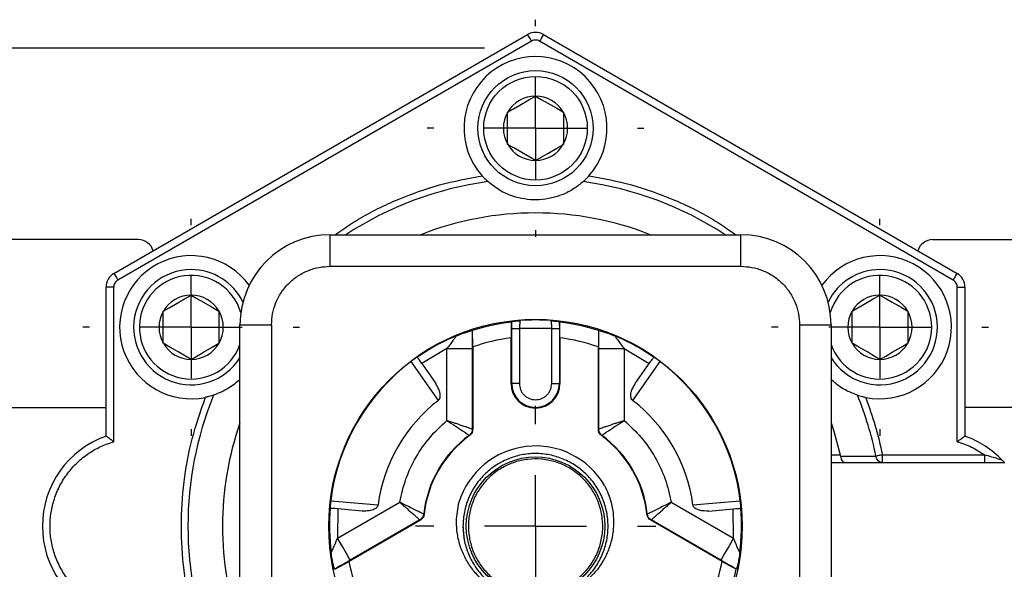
# Model space of a CAD drawing. Header units: inches. Extents: x 0.5 to 21.5, y 0.5 to 16.5.
# Tile 6 of 12: x 5.2 to 7.2, y 14.1 to 15.2. Entities that reach past the tile are written whole.
import ezdxf

# ---------------------------------------------------------------- set-up
doc = ezdxf.new("R2010")
doc.units = ezdxf.units.IN
doc.header["$LTSCALE"] = 2
doc.header["$MEASUREMENT"] = 0
doc.linetypes.add('CENTERX2', pattern=[0.8, 0.5, -0.1, 0.1, -0.1])
doc.layers.add('CENTER', color=40, linetype='CENTERX2')
doc.layers.add('DIMENSIONS', color=140, linetype='Continuous', lineweight=25)
doc.styles.add('SLDTEXTSTYLE0', font='TXT', dxfattribs={"width": 0.7})
doc.dimstyles.new('SLDDIMSTYLE1', dxfattribs={"dimtxt": 0.169922, "dimasz": 0.26, "dimexe": 0, "dimexo": 0.0625, "dimgap": 0.04248, "dimtad": 0, "dimtih": 1, "dimtoh": 1, "dimrnd": 1e-09, "dimzin": 12, "dimdsep": 46, "dimtxsty": 'SLDTEXTSTYLE0', "dimsah": 1, "dimcen": 0.09, "dimadec": 0, "dimazin": 3, "dimtfac": 1, "dimtofl": 0, "dimtmove": 0, "dimatfit": 3, "dimfxl": 0, "dimfrac": 2, "dimtolj": 1, "dimtzin": 12, "dimarcsym": 0})

# ---------------------------------------------------------------- blocks, each defined once
blk = doc.blocks.new('_D_9')
at = {"layer": 'DIMENSIONS'}
for p, q in [((6.1614, 15.157), (3.849, 15.157)), ((4.099, 15.157), (4.099, 14.6135)), ((3.8466, 14.3054), (3.7895, 14.3054)), ((3.7895, 14.3054), (3.7895, 14.0354)), ((4.3515, 14.3054), (4.4086, 14.3054)), ((4.4086, 14.3054), (4.4086, 14.0354)), ((3.7895, 14.0354), (3.8466, 14.0354)), ((4.4086, 14.0354), (4.3515, 14.0354)), ((4.099, 13.3208), (4.099, 13.9973)), ((5.7099, 13.3208), (3.849, 13.3208))]:
    blk.add_line(p, q, dxfattribs=at)
for points in [[(4.099, 15.157), (4.059, 14.897), (4.139, 14.897)], [(4.099, 13.3208), (4.139, 13.5808), (4.059, 13.5808)]]:
    blk.add_solid(points, dxfattribs=at)
at = {"layer": 'DIMENSIONS', "char_height": 0.16667, "attachment_point": 1, "style": 'SLDTEXTSTYLE0'}
for s, insert in [('1.84', (3.8466, 14.5583)), ('46.6', (3.8466, 14.2502))]:
    blk.add_mtext(s, dxfattribs=dict(at, insert=insert))
blk = doc.blocks.new('SW_CENTERMARKSYMBOL_4')
at = {"layer": 'CENTER', "color": 0}
for p, q in [((0, 0.2), (0, 0.236)), ((0, 0), (0, 0.1)), ((-0.2, 0), (-0.236, 0)), ((0, 0), (-0.1, 0)), ((0, 0), (0, -0.1)), ((0, 0), (0.1, 0)), ((0.2, 0), (0.236, 0)), ((0, -0.2), (0, -0.236))]:
    blk.add_line(p, q, dxfattribs=at)
blk = doc.blocks.new('SW_CENTERMARKSYMBOL_8')
at = {"layer": 'CENTER', "color": 0}
for p, q in [((0, 0.2), (0, 0.213)), ((0, 0), (0, 0.1)), ((-0.2, 0), (-0.213, 0)), ((0, 0), (-0.1, 0)), ((0, 0), (0, -0.1)), ((0, 0), (0.1, 0)), ((0.2, 0), (0.213, 0)), ((0, -0.2), (0, -0.213))]:
    blk.add_line(p, q, dxfattribs=at)
blk = doc.blocks.new('SW_CENTERMARKSYMBOL_9')
at = {"layer": 'CENTER', "color": 0}
for p, q in [((0, 0.2), (0, 0.213)), ((0, 0), (0, 0.1)), ((-0.2, 0), (-0.213, 0)), ((0, 0), (-0.1, 0)), ((0, 0), (0, -0.1)), ((0, 0), (0.1, 0)), ((0.2, 0), (0.213, 0)), ((0, -0.2), (0, -0.213))]:
    blk.add_line(p, q, dxfattribs=at)
blk = doc.blocks.new('SW_CENTERMARKSYMBOL_10')
at = {"layer": 'CENTER', "color": 0}
for p, q in [((0, 0.2), (0, 0.213)), ((0, 0), (0, 0.1)), ((-0.2, 0), (-0.213, 0)), ((0, 0), (-0.1, 0)), ((0, 0), (0, -0.1)), ((0, 0), (0.1, 0)), ((0.2, 0), (0.213, 0)), ((0, -0.2), (0, -0.213))]:
    blk.add_line(p, q, dxfattribs=at)

msp = doc.modelspace()

# ---------------------------------------------------------------- linework, layer by layer
for p, q in [((5.4334, 14.7147), (6.2459, 15.1838)), ((6.2769, 15.1838), (7.0894, 14.7147)), ((6.2534, 15.1708), (5.4409, 14.7017)), ((7.0819, 14.7017), (6.2694, 15.1708)), ((6.2067, 14.9682), (6.2067, 15.0314)), ((6.3161, 15.0314), (6.3161, 14.9682)), ((5.4814, 14.7813), (4.9164, 14.7813)), ((5.8579, 14.7288), (5.8579, 14.7908)), ((5.8579, 14.7908), (6.6649, 14.7908)), ((6.6649, 14.7288), (6.6649, 14.7908)), ((7.0414, 14.7813), (7.6064, 14.7813)), ((5.8579, 14.7288), (6.6649, 14.7288)), ((5.4179, 14.3956), (5.4179, 14.6879)), ((5.4329, 14.6879), (5.4179, 14.6879)), ((5.4329, 14.3846), (5.4329, 14.6879)), ((7.0899, 14.3846), (7.0899, 14.6879)), ((7.0899, 14.6879), (7.1049, 14.6879)), ((7.1049, 14.6879), (7.1049, 14.3956)), ((5.5304, 14.5777), (5.5304, 14.6409)), ((5.6397, 14.6409), (5.6397, 14.5777)), ((6.8831, 14.5777), (6.8831, 14.6409)), ((6.9925, 14.6409), (6.9925, 14.5777)), ((6.2147, 14.6203), (6.2138, 14.6193)), ((6.309, 14.6193), (6.3081, 14.6203)), ((5.6809, 13.4028), (5.6809, 14.6138)), ((5.6809, 14.6138), (5.7429, 14.6138)), ((5.7429, 14.6138), (5.7429, 13.4028)), ((6.1375, 14.6026), (6.1371, 14.6028)), ((6.138, 14.5705), (6.1375, 14.6026)), ((6.2138, 14.6193), (6.2133, 14.5884)), ((6.2147, 14.4988), (6.2147, 14.6071)), ((6.2147, 14.6071), (6.2297, 14.6071)), ((6.2297, 14.6071), (6.2297, 14.4988)), ((6.2932, 14.6071), (6.2297, 14.6071)), ((6.2932, 14.6071), (6.3082, 14.6071)), ((6.2932, 14.4988), (6.2932, 14.6071)), ((6.3082, 14.6071), (6.3082, 14.4988)), ((6.3095, 14.5884), (6.309, 14.6193)), ((6.3853, 14.6026), (6.3848, 14.5705)), ((6.3857, 14.6028), (6.3853, 14.6026)), ((6.7799, 14.6138), (6.7799, 13.4028)), ((6.7799, 14.6138), (6.8419, 14.6138)), ((6.8419, 14.6138), (6.8419, 13.4028)), ((6.2133, 14.4988), (6.2133, 14.5884)), ((6.3095, 14.5884), (6.3095, 14.4988)), ((6.0873, 14.5674), (6.0379, 14.538)), ((6.0873, 14.5674), (6.1373, 14.5674)), ((6.0873, 14.4261), (6.0873, 14.5674)), ((6.1373, 14.5674), (6.1373, 14.4091)), ((6.138, 14.5705), (6.138, 14.4087)), ((6.3848, 14.4087), (6.3848, 14.5705)), ((6.3856, 14.4091), (6.3856, 14.5674)), ((6.3856, 14.5674), (6.4356, 14.5674)), ((6.4356, 14.5674), (6.4356, 14.4261)), ((6.4356, 14.5674), (6.4849, 14.538)), ((6.0707, 14.4657), (6.017, 14.5421)), ((6.0379, 14.538), (6.0654, 14.4987)), ((6.5058, 14.5421), (6.4522, 14.4657)), ((6.4574, 14.4987), (6.4849, 14.538)), ((6.2133, 14.4988), (6.2147, 14.4988)), ((6.2297, 14.4988), (6.2147, 14.4988)), ((6.2932, 14.4988), (6.3082, 14.4988)), ((6.3082, 14.4988), (6.3095, 14.4988)), ((4.9164, 14.4518), (5.4179, 14.4518)), ((7.6064, 14.4518), (7.1049, 14.4518)), ((6.3848, 14.4087), (6.3856, 14.4091)), ((6.1319, 14.3966), (6.1311, 14.397)), ((6.391, 14.3966), (6.3917, 14.397)), ((6.8419, 14.3588), (6.8601, 14.3588)), ((6.8601, 14.3588), (6.8606, 14.3559)), ((6.8606, 14.3559), (6.9301, 14.3562)), ((6.9429, 14.3438), (6.9429, 14.3588)), ((6.9429, 14.3588), (7.1432, 14.3588)), ((7.1432, 14.3588), (7.1432, 14.3438)), ((6.8419, 14.3438), (7.1834, 14.3438)), ((5.8592, 14.2688), (5.9522, 14.2605)), ((5.8725, 14.1953), (5.9948, 14.2659)), ((5.8733, 14.2528), (5.8725, 14.1953)), ((5.9211, 14.2486), (5.8733, 14.2528)), ((6.528, 14.2659), (6.6504, 14.1953)), ((6.5706, 14.2605), (6.6636, 14.2688)), ((6.6018, 14.2486), (6.6496, 14.2528)), ((6.6504, 14.1953), (6.6496, 14.2528)), ((6.0427, 14.2421), (6.0419, 14.2425)), ((6.4802, 14.2421), (6.4809, 14.2425)), ((6.0352, 14.2307), (5.8951, 14.1498)), ((6.0345, 14.2311), (5.8975, 14.152)), ((6.0352, 14.2307), (6.0345, 14.2311)), ((6.1189, 14.2188), (6.1216, 14.1915)), ((6.6277, 14.1498), (6.4876, 14.2307)), ((6.6254, 14.152), (6.4883, 14.2311)), ((5.8671, 14.1342), (5.8951, 14.1498)), ((6.6277, 14.1498), (6.6557, 14.1342)), ((5.8667, 14.1344), (5.8671, 14.1342)), ((6.6557, 14.1342), (6.6562, 14.1344))]:
    msp.add_line(p, q)
at = {"flags": 128}
for points in [[(6.2534, 15.1708), (6.252, 15.1734), (6.2506, 15.1758), (6.2493, 15.1781), (6.2481, 15.18), (6.2472, 15.1816), (6.2465, 15.1828), (6.2461, 15.1836), (6.2459, 15.1838)], [(6.2769, 15.1838), (6.2768, 15.1836), (6.2764, 15.1828), (6.2757, 15.1816), (6.2747, 15.18), (6.2736, 15.1781), (6.2723, 15.1758), (6.2709, 15.1734), (6.2694, 15.1708)], [(6.2067, 15.0314), (6.2181, 15.0379), (6.2306, 15.0452), (6.2483, 15.0554), (6.2614, 15.0629)], [(6.2614, 15.0629), (6.2728, 15.0564), (6.2853, 15.0491), (6.303, 15.0389), (6.3161, 15.0314)], [(6.2614, 14.9366), (6.25, 14.9432), (6.2375, 14.9505), (6.2199, 14.9606), (6.2067, 14.9682)], [(6.2614, 14.9366), (6.2728, 14.9432), (6.2853, 14.9505), (6.303, 14.9606), (6.3161, 14.9682)], [(5.4334, 14.7147), (5.4336, 14.7145), (5.434, 14.7137), (5.4347, 14.7125), (5.4356, 14.7109), (5.4368, 14.709), (5.4381, 14.7067), (5.4395, 14.7043), (5.4409, 14.7017)], [(7.0819, 14.7017), (7.0834, 14.7043), (7.0848, 14.7067), (7.0861, 14.709), (7.0872, 14.7109), (7.0882, 14.7125), (7.0889, 14.7137), (7.0893, 14.7145), (7.0894, 14.7147)], [(5.5304, 14.6409), (5.5418, 14.6474), (5.5543, 14.6547), (5.5719, 14.6649), (5.5851, 14.6724)], [(5.5851, 14.6724), (5.5965, 14.6659), (5.609, 14.6586), (5.6266, 14.6484), (5.6397, 14.6409)], [(6.8831, 14.6409), (6.8945, 14.6474), (6.907, 14.6547), (6.9247, 14.6649), (6.9378, 14.6724)], [(6.9378, 14.6724), (6.9492, 14.6659), (6.9617, 14.6586), (6.9793, 14.6484), (6.9925, 14.6409)], [(5.5851, 14.5461), (5.5737, 14.5527), (5.5611, 14.56), (5.5435, 14.5701), (5.5304, 14.5777)], [(5.5851, 14.5461), (5.5965, 14.5527), (5.609, 14.56), (5.6266, 14.5701), (5.6397, 14.5777)], [(6.9378, 14.5461), (6.9264, 14.5527), (6.9139, 14.56), (6.8962, 14.5701), (6.8831, 14.5777)], [(6.9378, 14.5461), (6.9492, 14.5527), (6.9617, 14.56), (6.9793, 14.5701), (6.9925, 14.5777)], [(6.0379, 14.538), (6.0348, 14.5424), (6.0333, 14.5446), (6.0319, 14.5466), (6.0308, 14.5481), (6.03, 14.5493), (6.0293, 14.5502)], [(6.4849, 14.538), (6.488, 14.5424), (6.4896, 14.5446), (6.4909, 14.5466), (6.492, 14.5481), (6.4929, 14.5493), (6.4935, 14.5502)], [(6.8419, 14.4214), (6.8472, 14.4054), (6.8601, 14.3588)], [(6.9429, 14.3588), (6.9409, 14.3584), (6.939, 14.358), (6.9372, 14.3576), (6.9355, 14.3573), (6.9339, 14.357), (6.9325, 14.3567), (6.9312, 14.3564), (6.9301, 14.3562)], [(5.8733, 14.2528), (5.8678, 14.2532), (5.8652, 14.2535), (5.8628, 14.2537), (5.8609, 14.2538), (5.8595, 14.254), (5.8583, 14.2541)], [(6.6496, 14.2528), (6.655, 14.2532), (6.6577, 14.2535), (6.6601, 14.2537), (6.662, 14.2538), (6.6634, 14.254), (6.6645, 14.2541)], [(5.8975, 14.152), (5.8955, 14.1555), (5.89, 14.165), (5.882, 14.1789), (5.8725, 14.1953)], [(6.6504, 14.1953), (6.6409, 14.1789), (6.6328, 14.165), (6.6274, 14.1555), (6.6254, 14.152)]]:
    msp.add_lwpolyline(points, dxfattribs=at)
for centre, radius in [((6.2614, 14.9998), 0.113), ((6.2614, 14.9998), 0.1017), ((6.2614, 14.2188), 0.406), ((6.2614, 14.2188), 0.136)]:
    msp.add_circle(centre, radius)
for centre, radius, start, end in [((6.2614, 15.157), 0.031, 59.9997, 120.0003), ((6.2614, 14.9998), 0.1405, 318.3818, 221.6182), ((6.2614, 14.9998), 0.0631, 90.0001, 150), ((6.2614, 14.9998), 0.0631, 30, 89.9999), ((6.2614, 14.9998), 0.0631, 150, 210), ((6.2614, 14.9998), 0.0631, 330, 30), ((6.2614, 14.9998), 0.0631, 210.0003, 269.9998), ((6.2614, 14.9998), 0.0631, 270.0002, 329.9997), ((6.2614, 14.2188), 0.6827, 97.8809, 123.0824), ((6.2614, 14.2188), 0.6827, 56.9176, 82.1191), ((6.2614, 14.2188), 0.6148, 68.4873, 111.5127), ((5.4814, 14.7513), 0.03, 15.2095, 90.0002), ((5.8579, 14.6138), 0.177, 90, 180), ((6.6649, 14.6138), 0.177, 0, 90), ((7.0414, 14.7513), 0.03, 89.9998, 164.7905), ((5.5851, 14.6093), 0.1405, 35.8535, 281.6182), ((6.9378, 14.6093), 0.1405, 258.3818, 144.1465), ((5.5851, 14.6093), 0.113, 90, 328.0348), ((5.5851, 14.6093), 0.113, 25.9042, 89.9999), ((6.9378, 14.6093), 0.113, 90.0001, 154.0958), ((6.9378, 14.6093), 0.113, 211.9652, 90), ((5.4489, 14.6879), 0.031, 120.0001, 179.9998), ((5.5851, 14.6093), 0.1017, 16.4438, 340.4987), ((6.9378, 14.6093), 0.1017, 360, 163.5562), ((7.0739, 14.6879), 0.031, 0.0002, 59.9999), ((5.5851, 14.6093), 0.0631, 90.0001, 150), ((5.5851, 14.6093), 0.0631, 30, 89.9999), ((6.9378, 14.6093), 0.0631, 90.0001, 150), ((6.9378, 14.6093), 0.0631, 30, 89.9999), ((5.5851, 14.6093), 0.0631, 149.9999, 210.0001), ((5.5851, 14.6093), 0.0631, 330, 30), ((6.9378, 14.6093), 0.0631, 150, 210), ((6.9378, 14.6093), 0.0631, 329.9999, 30.0001), ((6.2614, 14.2188), 0.4047, 85.7301, 94.2699), ((6.2614, 14.2188), 0.4033, 96.7785, 107.8927), ((6.2614, 14.2188), 0.4033, 72.1073, 83.2215), ((6.9378, 14.6093), 0.1017, 199.5013, 0), ((6.2614, 14.2188), 0.4046, 112.6735, 125), ((6.2614, 14.2188), 0.3728, 97.4177, 109.3287), ((6.2614, 14.2188), 0.3728, 70.6713, 82.5823), ((6.2614, 14.2188), 0.4046, 55, 67.3265), ((5.5851, 14.6093), 0.0631, 210.0002, 269.9998), ((5.5851, 14.6093), 0.0631, 270.0002, 329.9998), ((6.9378, 14.6093), 0.0631, 210.0002, 269.9998), ((6.9378, 14.6093), 0.0631, 270.0002, 329.9998), ((6.2614, 14.2188), 0.4053, 127.0823, 172.9177), ((6.2614, 14.2188), 0.4053, 7.0823, 52.9177), ((6.2614, 14.4988), 0.0481, 180, 360), ((6.2614, 14.4988), 0.0468, 180, 360), ((6.2614, 14.2188), 0.6827, 157.881, 202.119), ((6.2614, 14.2188), 0.312, 127.6909, 172.3091), ((6.2614, 14.2188), 0.312, 7.6909, 52.3091), ((6.2614, 14.2188), 0.6827, 11.61, 22.119), ((6.2614, 14.2188), 0.6148, 160.7626, 199.2374), ((5.4804, 14.2188), 0.1875, 109.4712, 250.5288), ((6.2614, 14.2188), 0.2208, 126.169, 173.831), ((6.2614, 14.2188), 0.22, 126.0742, 173.9258), ((6.2614, 14.2188), 0.22, 6.0742, 53.9258), ((6.2614, 14.2188), 0.2208, 6.169, 53.831), ((7.0424, 14.2188), 0.1875, 43.7376, 70.5289), ((6.2614, 14.2188), 0.1575, 30.4512, 162.7476), ((6.2614, 14.2188), 0.4046, 175, 187.3264), ((6.2614, 14.2188), 0.4046, 352.6736, 5), ((6.2614, 14.2188), 0.3728, 190.6713, 202.5823), ((6.2614, 14.2188), 0.3728, 337.4177, 349.3287), ((6.2614, 14.2188), 0.4033, 336.7786, 347.8925)]:
    msp.add_arc(centre, radius, start, end)
for points, knots in [([(6.2694, 15.1708), (6.2682, 15.1715), (6.2656, 15.1727), (6.2614, 15.1731), (6.2572, 15.1727), (6.2547, 15.1715), (6.2534, 15.1708)], [0, 0, 0, 0, 0.249217, 0.499945, 0.749226, 1, 1, 1, 1]), ([(5.8677, 14.7908), (5.8828, 14.8013), (5.9217, 14.8283), (5.9907, 14.8612), (6.072, 14.8906), (6.1284, 14.9012), (6.1564, 14.9065)], [0, 0, 0, 0, 0.175547, 0.452639, 0.727649, 1, 1, 1, 1]), ([(6.1678, 14.895), (6.1667, 14.896), (6.1643, 14.8982), (6.1604, 14.902), (6.1578, 14.9049), (6.1564, 14.9065)], [0, 0, 0, 0, 0.274303, 0.610031, 1, 1, 1, 1]), ([(6.355, 14.895), (6.3491, 14.8902), (6.3365, 14.8799), (6.3154, 14.8694), (6.2924, 14.8621), (6.2693, 14.8588), (6.2455, 14.8595), (6.2249, 14.8636), (6.2078, 14.8696), (6.1887, 14.8786), (6.1763, 14.8883), (6.1678, 14.895)], [0, 0, 0, 0, 0.111145, 0.238287, 0.343495, 0.463599, 0.577951, 0.691518, 0.770332, 0.841962, 1, 1, 1, 1]), ([(6.355, 14.895), (6.3561, 14.896), (6.3586, 14.8982), (6.3624, 14.902), (6.365, 14.9049), (6.3665, 14.9065)], [0, 0, 0, 0, 0.274303, 0.610031, 1, 1, 1, 1]), ([(6.3665, 14.9065), (6.3945, 14.9012), (6.4508, 14.8906), (6.5321, 14.8612), (6.6011, 14.8283), (6.64, 14.8013), (6.6551, 14.7908)], [0, 0, 0, 0, 0.272321, 0.547301, 0.824452, 1, 1, 1, 1]), ([(5.7429, 14.6138), (5.7433, 14.621), (5.7441, 14.6355), (5.7506, 14.657), (5.7611, 14.6774), (5.7761, 14.6957), (5.7943, 14.7106), (5.8148, 14.7211), (5.8362, 14.7276), (5.8507, 14.7284), (5.8579, 14.7288)], [0, 0, 0, 0, 0.120033, 0.240009, 0.370064, 0.500001, 0.630056, 0.759993, 0.880025, 1, 1, 1, 1]), ([(6.6649, 14.7288), (6.6722, 14.7284), (6.6866, 14.7276), (6.7081, 14.7211), (6.7285, 14.7106), (6.7468, 14.6957), (6.7618, 14.6774), (6.7722, 14.6569), (6.7788, 14.6355), (6.7795, 14.621), (6.7799, 14.6138)], [0, 0, 0, 0, 0.120033, 0.240009, 0.370064, 0.500001, 0.630056, 0.759993, 0.880025, 1, 1, 1, 1]), ([(5.4409, 14.7017), (5.4398, 14.701), (5.4374, 14.6994), (5.4349, 14.696), (5.4332, 14.6921), (5.433, 14.6893), (5.4329, 14.6879)], [0, 0, 0, 0, 0.249217, 0.499946, 0.749226, 1, 1, 1, 1]), ([(7.0899, 14.6879), (7.0898, 14.6893), (7.0896, 14.6921), (7.0879, 14.696), (7.0854, 14.6994), (7.0831, 14.701), (7.0819, 14.7017)], [0, 0, 0, 0, 0.249216, 0.499946, 0.749226, 1, 1, 1, 1]), ([(6.2147, 14.6203), (6.2152, 14.6204), (6.2172, 14.6208), (6.2211, 14.6212), (6.2248, 14.6217), (6.2284, 14.622), (6.23, 14.6222), (6.2313, 14.6223)], [0, 0, 0, 0, 0.094019, 0.357494, 0.701684, 0.769824, 1, 1, 1, 1]), ([(6.2147, 14.6071), (6.2147, 14.6094), (6.2147, 14.6137), (6.2147, 14.6181), (6.2147, 14.6203)], [0, 0, 0, 0, 0.510757, 1, 1, 1, 1]), ([(6.2313, 14.6223), (6.2312, 14.6219), (6.231, 14.6211), (6.2308, 14.6195), (6.2305, 14.6171), (6.2303, 14.6142), (6.2299, 14.6106), (6.2298, 14.6084), (6.2297, 14.6071)], [0, 0, 0, 0, 0.078106, 0.171644, 0.302024, 0.557424, 0.755237, 1, 1, 1, 1]), ([(6.2916, 14.6223), (6.2928, 14.6222), (6.2945, 14.622), (6.2963, 14.6218), (6.2986, 14.6216), (6.302, 14.6212), (6.3057, 14.6208), (6.3076, 14.6204), (6.3081, 14.6203)], [0, 0, 0, 0, 0.2301892, 0.2983255, 0.3351629, 0.6425069, 0.9059807, 1, 1, 1, 1]), ([(6.2916, 14.6223), (6.2916, 14.6219), (6.2919, 14.6211), (6.292, 14.6195), (6.2923, 14.6171), (6.2926, 14.6142), (6.2929, 14.6106), (6.2931, 14.6084), (6.2932, 14.6071)], [0, 0, 0, 0, 0.07812, 0.171658, 0.302024, 0.557468, 0.75527, 1, 1, 1, 1]), ([(6.3081, 14.6203), (6.3081, 14.6181), (6.3082, 14.6137), (6.3082, 14.6094), (6.3082, 14.6071)], [0, 0, 0, 0, 0.489243, 1, 1, 1, 1]), ([(6.1054, 14.5922), (6.1093, 14.5937), (6.1163, 14.5965), (6.126, 14.5997), (6.1326, 14.6019), (6.1362, 14.6027), (6.1371, 14.6028)], [0, 0, 0, 0, 0.375697, 0.673222, 0.91181, 1, 1, 1, 1]), ([(6.1371, 14.6028), (6.1372, 14.5971), (6.1373, 14.5853), (6.1373, 14.5734), (6.1373, 14.5674)], [0, 0, 0, 0, 0.485265, 1, 1, 1, 1]), ([(6.3856, 14.5674), (6.3856, 14.5734), (6.3856, 14.5853), (6.3857, 14.5971), (6.3857, 14.6028)], [0, 0, 0, 0, 0.514735, 1, 1, 1, 1]), ([(6.3857, 14.6028), (6.3867, 14.6027), (6.3903, 14.6019), (6.3969, 14.5997), (6.4065, 14.5965), (6.4135, 14.5937), (6.4174, 14.5922)], [0, 0, 0, 0, 0.088189, 0.326778, 0.624308, 1, 1, 1, 1]), ([(6.1054, 14.5922), (6.1054, 14.592), (6.1051, 14.5913), (6.1042, 14.59), (6.1027, 14.5877), (6.0996, 14.5834), (6.0945, 14.5765), (6.0899, 14.5707), (6.0873, 14.5674)], [0, 0, 0, 0, 0.016148, 0.068824, 0.157525, 0.28107, 0.58303, 1, 1, 1, 1]), ([(6.4174, 14.5922), (6.4175, 14.592), (6.4177, 14.5913), (6.4187, 14.59), (6.4201, 14.5877), (6.4232, 14.5834), (6.4284, 14.5765), (6.4329, 14.5707), (6.4356, 14.5674)], [0, 0, 0, 0, 0.016146, 0.068829, 0.157556, 0.281149, 0.583164, 1, 1, 1, 1]), ([(6.0291, 14.5506), (6.0287, 14.5503), (6.0273, 14.5496), (6.0249, 14.5479), (6.0216, 14.5456), (6.019, 14.5436), (6.0174, 14.5424), (6.017, 14.5421)], [0, 0, 0, 0, 0.089742, 0.328522, 0.592897, 0.911803, 1, 1, 1, 1]), ([(6.5058, 14.5421), (6.5047, 14.543), (6.5025, 14.5446), (6.4994, 14.5469), (6.4968, 14.5486), (6.495, 14.5499), (6.494, 14.5504), (6.4937, 14.5506)], [0, 0, 0, 0, 0.294377, 0.554728, 0.774429, 0.92989, 1, 1, 1, 1]), ([(5.6809, 14.5067), (5.6775, 14.5036), (5.6704, 14.4973), (5.6536, 14.4858), (5.639, 14.4799), (5.629, 14.4758)], [0, 0, 0, 0, 0.227428, 0.468382, 1, 1, 1, 1]), ([(6.8939, 14.4758), (6.8868, 14.4786), (6.8716, 14.4844), (6.8541, 14.4954), (6.8449, 14.5043), (6.8419, 14.5071)], [0, 0, 0, 0, 0.372095, 0.797742, 1, 1, 1, 1]), ([(6.0707, 14.4657), (6.0713, 14.4663), (6.0728, 14.4678), (6.0742, 14.4716), (6.0745, 14.4781), (6.072, 14.4879), (6.0678, 14.4947), (6.0654, 14.4987)], [0, 0, 0, 0, 0.0758232, 0.174296, 0.3321651, 0.6155274, 1, 1, 1, 1]), ([(6.2297, 14.4988), (6.2301, 14.4948), (6.2307, 14.4886), (6.2347, 14.4812), (6.2388, 14.4762), (6.2439, 14.4721), (6.2513, 14.4682), (6.2614, 14.4663), (6.2716, 14.4682), (6.279, 14.4721), (6.284, 14.4762), (6.2881, 14.4812), (6.2921, 14.4886), (6.2928, 14.4948), (6.2932, 14.4988)], [0, 0, 0, 0, 0.119722, 0.184754, 0.25, 0.315033, 0.380279, 0.5, 0.619721, 0.684755, 0.75, 0.815033, 0.880278, 1, 1, 1, 1]), ([(6.4522, 14.4657), (6.4515, 14.4663), (6.45, 14.4678), (6.4486, 14.4716), (6.4483, 14.4781), (6.4508, 14.4879), (6.455, 14.4947), (6.4574, 14.4987)], [0, 0, 0, 0, 0.075823, 0.174296, 0.332164, 0.615526, 1, 1, 1, 1]), ([(5.6134, 13.9659), (5.6039, 13.9928), (5.585, 14.0469), (5.5695, 14.1321), (5.5639, 14.2188), (5.5695, 14.3055), (5.585, 14.3907), (5.6039, 14.4448), (5.6134, 14.4717)], [0, 0, 0, 0, 0.165153, 0.331918, 0.5, 0.668046, 0.834829, 1, 1, 1, 1]), ([(5.629, 14.4758), (5.6276, 14.4754), (5.6244, 14.4744), (5.6192, 14.473), (5.6154, 14.4721), (5.6134, 14.4717)], [0, 0, 0, 0, 0.274301, 0.610033, 1, 1, 1, 1]), ([(6.8939, 14.4758), (6.8953, 14.4754), (6.8984, 14.4744), (6.9036, 14.473), (6.9074, 14.4721), (6.9095, 14.4717)], [0, 0, 0, 0, 0.274301, 0.610033, 1, 1, 1, 1]), ([(6.9095, 14.4717), (6.9163, 14.4532), (6.9298, 14.4163), (6.9385, 14.378), (6.9429, 14.3588)], [0, 0, 0, 0, 0.5, 1, 1, 1, 1]), ([(5.9948, 14.2659), (5.9983, 14.2813), (6.0053, 14.312), (6.026, 14.3549), (6.0527, 14.3941), (6.0758, 14.4155), (6.0873, 14.4261)], [0, 0, 0, 0, 0.249979, 0.5000143, 0.7519156, 1, 1, 1, 1]), ([(6.1373, 14.4091), (6.1369, 14.4093), (6.1356, 14.4097), (6.1326, 14.4108), (6.1277, 14.4125), (6.1184, 14.4157), (6.1087, 14.419), (6.0973, 14.4229), (6.0912, 14.4248), (6.0873, 14.4261)], [0, 0, 0, 0, 0.02123, 0.0804, 0.179369, 0.318169, 0.638128, 0.764857, 1, 1, 1, 1]), ([(6.0873, 14.4261), (6.0927, 14.4227), (6.1028, 14.4163), (6.1148, 14.4083), (6.1229, 14.4028), (6.1275, 14.3996), (6.13, 14.3978), (6.1311, 14.397)], [0, 0, 0, 0, 0.36265, 0.682615, 0.823369, 0.921864, 1, 1, 1, 1]), ([(6.1373, 14.4091), (6.1372, 14.4078), (6.1369, 14.4052), (6.1351, 14.4008), (6.1326, 14.3984), (6.1311, 14.397)], [0, 0, 0, 0, 0.280408, 0.561099, 1, 1, 1, 1]), ([(6.138, 14.4087), (6.138, 14.4076), (6.1377, 14.4047), (6.1358, 14.4002), (6.1332, 14.3978), (6.1319, 14.3966)], [0, 0, 0, 0, 0.252151, 0.620473, 1, 1, 1, 1]), ([(6.138, 14.4087), (6.1379, 14.4088), (6.1376, 14.4089), (6.1374, 14.4091), (6.1373, 14.4091)], [0, 0, 0, 0, 0.560037, 1, 1, 1, 1]), ([(6.391, 14.3966), (6.3901, 14.3974), (6.3879, 14.3993), (6.3854, 14.4034), (6.385, 14.407), (6.3848, 14.4087)], [0, 0, 0, 0, 0.2521522, 0.6204718, 1, 1, 1, 1]), ([(6.4356, 14.4261), (6.4316, 14.4248), (6.4256, 14.4229), (6.4142, 14.419), (6.4044, 14.4157), (6.3952, 14.4125), (6.3902, 14.4108), (6.3872, 14.4097), (6.3859, 14.4093), (6.3856, 14.4091)], [0, 0, 0, 0, 0.235123, 0.361872, 0.681831, 0.820625, 0.919596, 0.978768, 1, 1, 1, 1]), ([(6.3917, 14.397), (6.3907, 14.3979), (6.3887, 14.3996), (6.3863, 14.4037), (6.3858, 14.4071), (6.3856, 14.4091)], [0, 0, 0, 0, 0.280409, 0.561099, 1, 1, 1, 1]), ([(6.3917, 14.397), (6.3928, 14.3978), (6.3954, 14.3996), (6.3999, 14.4028), (6.408, 14.4083), (6.42, 14.4163), (6.4302, 14.4227), (6.4356, 14.4261)], [0, 0, 0, 0, 0.078131, 0.176627, 0.317385, 0.63735, 1, 1, 1, 1]), ([(6.4356, 14.4261), (6.4471, 14.4154), (6.4702, 14.394), (6.497, 14.3547), (6.5175, 14.3119), (6.5246, 14.2812), (6.528, 14.2659)], [0, 0, 0, 0, 0.249979, 0.500014, 0.751916, 1, 1, 1, 1]), ([(5.4329, 14.3846), (5.4309, 14.3861), (5.4276, 14.3886), (5.4235, 14.3916), (5.4209, 14.3934), (5.4194, 14.3945), (5.4184, 14.3952), (5.418, 14.3955), (5.4179, 14.3956)], [0, 0, 0, 0, 0.40436, 0.672322, 0.815628, 0.918506, 0.979844, 1, 1, 1, 1]), ([(7.0899, 14.3846), (7.0919, 14.3861), (7.0953, 14.3886), (7.0993, 14.3916), (7.1019, 14.3934), (7.1035, 14.3945), (7.1044, 14.3952), (7.1048, 14.3955), (7.1049, 14.3956)], [0, 0, 0, 0, 0.4043093, 0.6723161, 0.8156147, 0.918496, 0.9798408, 1, 1, 1, 1]), ([(5.4329, 14.053), (5.4243, 14.0558), (5.4072, 14.0616), (5.3832, 14.0755), (5.3611, 14.093), (5.3421, 14.1145), (5.3267, 14.1387), (5.3158, 14.1648), (5.3093, 14.1917), (5.3072, 14.2188), (5.3093, 14.2459), (5.3158, 14.2728), (5.3267, 14.2989), (5.3421, 14.3231), (5.3611, 14.3446), (5.3832, 14.3621), (5.4072, 14.376), (5.4243, 14.3817), (5.4329, 14.3846)], [0, 0, 0, 0, 0.060842, 0.121661, 0.185854, 0.25, 0.314193, 0.37834, 0.439193, 0.5, 0.560854, 0.621661, 0.685854, 0.75, 0.814194, 0.87834, 0.939181, 1, 1, 1, 1]), ([(7.0899, 14.3846), (7.0994, 14.3815), (7.1183, 14.3752), (7.1349, 14.3643), (7.1432, 14.3588)], [0, 0, 0, 0, 0.5, 1, 1, 1, 1]), ([(6.2947, 14.0807), (6.3019, 14.0826), (6.3181, 14.0869), (6.3411, 14.0996), (6.3628, 14.1174), (6.3807, 14.1391), (6.3939, 14.1639), (6.4021, 14.1908), (6.4048, 14.2188), (6.4021, 14.2468), (6.3939, 14.2737), (6.3807, 14.2985), (6.3628, 14.3202), (6.3411, 14.338), (6.3163, 14.3513), (6.2894, 14.3595), (6.2614, 14.3622), (6.2334, 14.3595), (6.2065, 14.3513), (6.1817, 14.338), (6.16, 14.3202), (6.1422, 14.2985), (6.129, 14.2737), (6.1205, 14.2468), (6.1195, 14.2281), (6.1189, 14.2188)], [0, 0, 0, 0, 0.034838, 0.07871, 0.122581, 0.166452, 0.210323, 0.254195, 0.298066, 0.341937, 0.385809, 0.42968, 0.473551, 0.517422, 0.561294, 0.605165, 0.649036, 0.692907, 0.736777, 0.780648, 0.824518, 0.868389, 0.912259, 0.95613, 1, 1, 1, 1]), ([(6.1303, 14.2037), (6.1298, 14.2124), (6.1288, 14.2296), (6.1337, 14.2553), (6.1432, 14.2795), (6.1574, 14.3014), (6.1755, 14.3201), (6.1969, 14.3349), (6.2208, 14.3453), (6.2462, 14.3508), (6.2723, 14.3512), (6.2979, 14.3465), (6.3221, 14.337), (6.344, 14.3229), (6.3627, 14.3047), (6.3775, 14.2833), (6.3879, 14.2594), (6.3934, 14.234), (6.3938, 14.2079), (6.3892, 14.1823), (6.3796, 14.1581), (6.3655, 14.1362), (6.3474, 14.1175), (6.326, 14.1027), (6.3021, 14.0923), (6.2766, 14.0868), (6.2506, 14.0864), (6.2249, 14.0911), (6.2007, 14.1006), (6.1788, 14.1147), (6.1601, 14.1328), (6.1454, 14.1543), (6.1347, 14.1781), (6.1318, 14.1952), (6.1303, 14.2037)], [0, 0, 0, 0, 0.03125, 0.0625, 0.09375, 0.125, 0.15625, 0.1875, 0.21875, 0.25, 0.28125, 0.3125, 0.34375, 0.375, 0.40625, 0.4375, 0.46875, 0.5, 0.53125, 0.5625, 0.59375, 0.625, 0.65625, 0.6875, 0.71875, 0.75, 0.78125, 0.8125, 0.84375, 0.875, 0.90625, 0.9375, 0.96875, 1, 1, 1, 1]), ([(6.8606, 14.3559), (6.8609, 14.3543), (6.8614, 14.3511), (6.8633, 14.3474), (6.8658, 14.3445), (6.8679, 14.344), (6.869, 14.3438)], [0, 0, 0, 0, 0.309563, 0.6018408, 0.7869188, 1, 1, 1, 1]), ([(6.9429, 14.3438), (6.9413, 14.344), (6.9383, 14.3443), (6.9343, 14.3472), (6.9313, 14.3512), (6.9305, 14.3545), (6.9301, 14.3562)], [0, 0, 0, 0, 0.234432, 0.477552, 0.733419, 1, 1, 1, 1]), ([(7.1779, 14.3484), (7.1777, 14.3485), (7.1769, 14.3487), (7.1752, 14.3492), (7.1723, 14.3501), (7.1664, 14.3519), (7.1566, 14.3549), (7.148, 14.3574), (7.1432, 14.3588)], [0, 0, 0, 0, 0.01706, 0.067818, 0.151259, 0.265933, 0.581765, 1, 1, 1, 1]), ([(7.1779, 14.3484), (7.1789, 14.3473), (7.1804, 14.3458), (7.1818, 14.3443), (7.1822, 14.3438)], [0, 0, 0, 0, 0.708555, 1, 1, 1, 1]), ([(6.3972, 14.2986), (6.402, 14.2876), (6.4104, 14.2685), (6.4149, 14.2393), (6.4149, 14.2131), (6.4102, 14.1875), (6.4015, 14.1631), (6.3886, 14.1407), (6.3723, 14.121), (6.353, 14.1047), (6.3298, 14.0906), (6.3119, 14.0852), (6.302, 14.0822)], [0, 0, 0, 0, 0.132293, 0.228218, 0.324119, 0.419263, 0.514399, 0.608649, 0.702903, 0.794541, 0.886159, 1, 1, 1, 1]), ([(5.8592, 14.2688), (5.859, 14.2673), (5.8587, 14.2646), (5.8583, 14.2608), (5.8581, 14.2577), (5.8579, 14.2555), (5.8579, 14.2544), (5.858, 14.2541)], [0, 0, 0, 0, 0.294382, 0.55474, 0.774441, 0.929887, 1, 1, 1, 1]), ([(5.9522, 14.2605), (5.952, 14.2597), (5.9515, 14.2576), (5.9488, 14.2545), (5.9434, 14.251), (5.9337, 14.2483), (5.9257, 14.2485), (5.9211, 14.2486)], [0, 0, 0, 0, 0.075824, 0.174299, 0.332169, 0.615521, 1, 1, 1, 1]), ([(5.9948, 14.2659), (5.9979, 14.2632), (6.0026, 14.2589), (6.0116, 14.251), (6.0194, 14.2442), (6.0268, 14.2377), (6.0307, 14.2343), (6.0331, 14.2323), (6.0342, 14.2314), (6.0345, 14.2311)], [0, 0, 0, 0, 0.235557, 0.3621, 0.681819, 0.820555, 0.919535, 0.978744, 1, 1, 1, 1]), ([(6.0419, 14.2425), (6.0416, 14.2427), (6.0401, 14.2433), (6.0372, 14.2447), (6.0326, 14.2469), (6.0239, 14.251), (6.011, 14.2574), (6.0004, 14.263), (5.9948, 14.2659)], [0, 0, 0, 0, 0.023489, 0.088822, 0.182496, 0.317399, 0.637117, 1, 1, 1, 1]), ([(6.2532, 14.0765), (6.2411, 14.0774), (6.2209, 14.0789), (6.194, 14.0886), (6.1725, 14.1004), (6.1533, 14.1158), (6.1367, 14.1341), (6.1232, 14.1552), (6.1133, 14.1786), (6.1074, 14.2033), (6.105, 14.2327), (6.1088, 14.2533), (6.111, 14.2655)], [0, 0, 0, 0, 0.1324086, 0.2223649, 0.3123169, 0.4021605, 0.4920108, 0.5844789, 0.6769681, 0.7702691, 0.8635656, 1, 1, 1, 1]), ([(6.528, 14.2659), (6.5224, 14.263), (6.5118, 14.2574), (6.499, 14.251), (6.4903, 14.2469), (6.4856, 14.2447), (6.4827, 14.2433), (6.4813, 14.2427), (6.4809, 14.2425)], [0, 0, 0, 0, 0.362883, 0.682601, 0.817483, 0.911178, 0.976508, 1, 1, 1, 1]), ([(6.4883, 14.2311), (6.4886, 14.2314), (6.4897, 14.2323), (6.4921, 14.2343), (6.4961, 14.2377), (6.5035, 14.2442), (6.5112, 14.251), (6.5202, 14.2589), (6.525, 14.2632), (6.528, 14.2659)], [0, 0, 0, 0, 0.021254, 0.080461, 0.17944, 0.318181, 0.6379, 0.764423, 1, 1, 1, 1]), ([(6.6018, 14.2486), (6.5956, 14.2485), (6.5868, 14.2484), (6.5772, 14.2522), (6.5732, 14.2553), (6.5712, 14.258), (6.5708, 14.2598), (6.5706, 14.2605)], [0, 0, 0, 0, 0.515767, 0.728639, 0.846168, 0.936534, 1, 1, 1, 1]), ([(6.6649, 14.2541), (6.6649, 14.2545), (6.6649, 14.2561), (6.6647, 14.2591), (6.6643, 14.2631), (6.6639, 14.2664), (6.6637, 14.2683), (6.6636, 14.2688)], [0, 0, 0, 0, 0.089747, 0.328543, 0.592915, 0.911813, 1, 1, 1, 1]), ([(6.0345, 14.2311), (6.0356, 14.2319), (6.0378, 14.2334), (6.0407, 14.2372), (6.0415, 14.2405), (6.0419, 14.2425)], [0, 0, 0, 0, 0.2804103, 0.5610985, 1, 1, 1, 1]), ([(6.0427, 14.2421), (6.0424, 14.2409), (6.0419, 14.2381), (6.0395, 14.2338), (6.0367, 14.2317), (6.0352, 14.2307)], [0, 0, 0, 0, 0.252153, 0.620474, 1, 1, 1, 1]), ([(6.4876, 14.2307), (6.4866, 14.2313), (6.4842, 14.233), (6.4813, 14.2369), (6.4806, 14.2403), (6.4802, 14.2421)], [0, 0, 0, 0, 0.252153, 0.620474, 1, 1, 1, 1]), ([(6.4883, 14.2311), (6.4872, 14.2319), (6.4851, 14.2334), (6.4822, 14.2372), (6.4814, 14.2405), (6.4809, 14.2425)], [0, 0, 0, 0, 0.2804103, 0.5610985, 1, 1, 1, 1]), ([(6.1189, 14.2188), (6.1194, 14.2098), (6.1204, 14.1918), (6.1283, 14.1659), (6.1405, 14.1418), (6.1572, 14.1204), (6.1775, 14.1026), (6.2009, 14.0889), (6.2263, 14.0796), (6.2442, 14.0775), (6.2532, 14.0765)], [0, 0, 0, 0, 0.125, 0.25, 0.375, 0.5, 0.625, 0.75, 0.875, 1, 1, 1, 1]), ([(6.4876, 14.2307), (6.4877, 14.2308), (6.488, 14.2309), (6.4882, 14.2311), (6.4883, 14.2311)], [0, 0, 0, 0, 0.560036, 1, 1, 1, 1]), ([(5.8601, 14.1672), (5.8602, 14.1673), (5.8606, 14.1679), (5.8613, 14.1694), (5.8625, 14.1718), (5.8647, 14.1766), (5.8682, 14.1845), (5.8709, 14.1914), (5.8725, 14.1953)], [0, 0, 0, 0, 0.016161, 0.0688729, 0.1576232, 0.2812228, 0.5836658, 1, 1, 1, 1]), ([(6.6628, 14.1672), (6.6627, 14.1673), (6.6622, 14.1679), (6.6615, 14.1694), (6.6603, 14.1718), (6.6581, 14.1766), (6.6547, 14.1845), (6.6519, 14.1913), (6.6504, 14.1953)], [0, 0, 0, 0, 0.0161474, 0.0688229, 0.1575251, 0.2810704, 0.5830296, 1, 1, 1, 1]), ([(5.8667, 14.1344), (5.8664, 14.1353), (5.8652, 14.1388), (5.8638, 14.1456), (5.8618, 14.1556), (5.8607, 14.163), (5.8601, 14.1672)], [0, 0, 0, 0, 0.08819, 0.326779, 0.624306, 1, 1, 1, 1]), ([(6.6628, 14.1672), (6.6621, 14.163), (6.661, 14.1556), (6.659, 14.1456), (6.6577, 14.1388), (6.6565, 14.1353), (6.6562, 14.1344)], [0, 0, 0, 0, 0.3756971, 0.6732215, 0.9118102, 1, 1, 1, 1]), ([(5.8975, 14.152), (5.8922, 14.149), (5.882, 14.1431), (5.8717, 14.1373), (5.8667, 14.1344)], [0, 0, 0, 0, 0.511374, 1, 1, 1, 1]), ([(6.6562, 14.1344), (6.6512, 14.1372), (6.6409, 14.1431), (6.6306, 14.149), (6.6254, 14.152)], [0, 0, 0, 0, 0.485264, 1, 1, 1, 1])]:
    msp.add_open_spline(points, degree=3, knots=knots)

# ---------------------------------------------------------------- block references
at = {"layer": 'CENTER'}
for name, p in [('SW_CENTERMARKSYMBOL_9', (6.2614, 14.9998)), ('SW_CENTERMARKSYMBOL_8', (5.5851, 14.6093)), ('SW_CENTERMARKSYMBOL_10', (6.9378, 14.6093)), ('SW_CENTERMARKSYMBOL_4', (6.2614, 14.2188))]:
    msp.add_blockref(name, p, dxfattribs=at)

# ---------------------------------------------------------------- dimensions: what is measured, and where the dimension line sits
at = {"layer": 'DIMENSIONS'}
dim = msp.add_linear_dim(base=(4.099, 13.3208), p1=(6.2614, 15.157), p2=(5.8099, 13.3208), angle=90, dimstyle='SLDDIMSTYLE1', dxfattribs=at)
dim.commit()
dim.dimension.update_dxf_attribs({"geometry": '_D_9', "text_midpoint": (4.099, 14.3054), "dimtype": 160})

doc.saveas('drawing.dxf')
